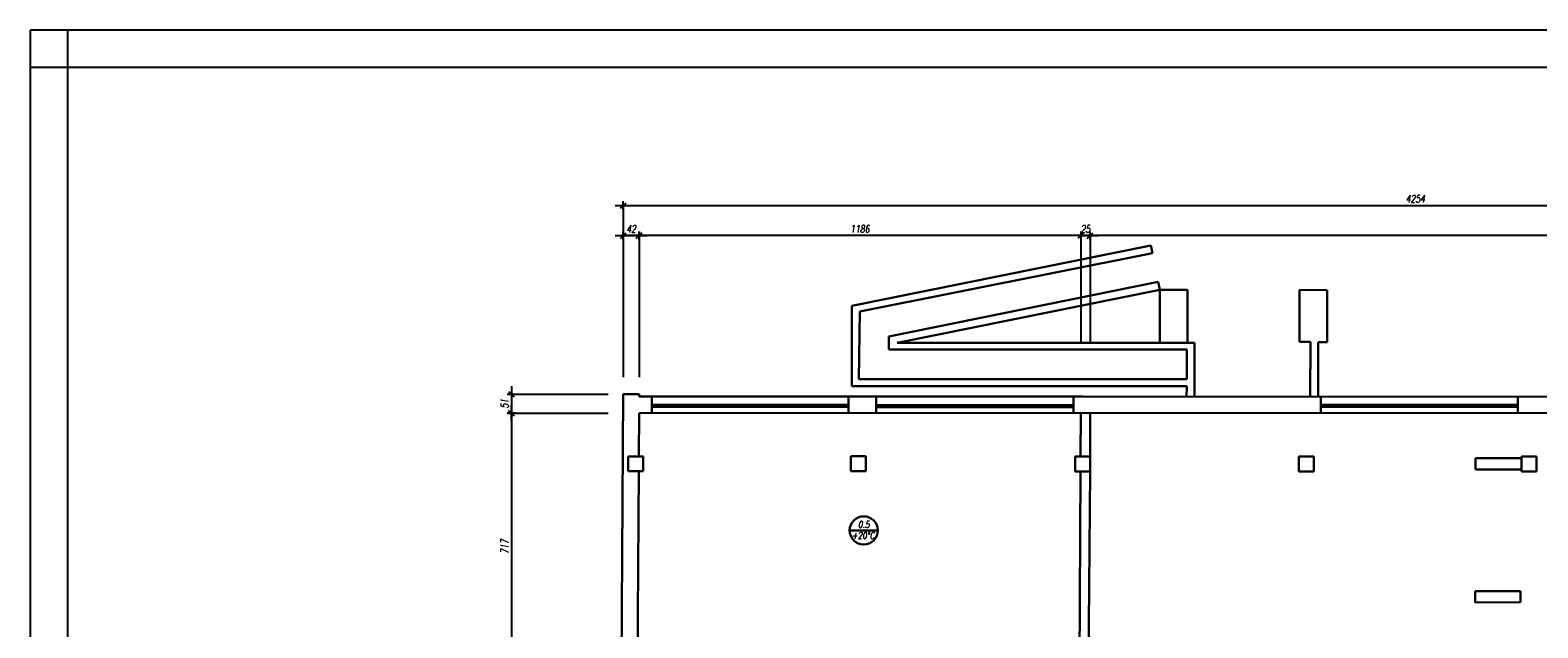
# Model space of a CAD drawing. Header units: inches. Extents: x 1464 to 9264, y -7670 to 9130.
# Tile 25 of 27: x 1464 to 5512, y 7525 to 9130. Entities that reach past the tile are written whole.
import ezdxf

# ---------------------------------------------------------------- set-up
doc = ezdxf.new("R2010")
doc.units = ezdxf.units.IN
doc.header["$MEASUREMENT"] = 0
doc.layers.add('BUDOWLANKA', color=50, linetype='Continuous', lineweight=30)
doc.layers.add('opisy', color=130, linetype='Continuous', lineweight=9)
doc.layers.add('RAMKA', color=3, linetype='Continuous')
doc.layers.add('wymiar', color=130, linetype='Continuous')
doc.styles.add('100-K-S', font='simplex.shx', dxfattribs={"width": 0.8, "oblique": 10, "height": 20})
doc.styles.add('standard 100', font='simplex.shx', dxfattribs={"width": 0.75, "oblique": 10, "height": 20})
doc.dimstyles.new('1 100', dxfattribs={"dimscale": 2, "dimtxt": 20, "dimasz": 0.9, "dimexe": 10, "dimexo": 35, "dimgap": 4, "dimtad": 1, "dimdec": 0, "dimrnd": 0.5, "dimtxsty": 'standard 100', "dimblk": 'zasieczka', "dimcen": 2.5, "dimdle": 25, "dimse1": 1, "dimse2": 1, "dimclrd": 256, "dimclre": 5, "dimclrt": 256, "dimadec": 5, "dimazin": 3, "dimtfac": 1, "dimtdec": 0, "dimtix": 1, "dimtmove": 0, "dimatfit": 3, "dimldrblk": 'CLOSEDBLANK', "dimfxl": 1, "dimlwd": -1, "dimlwe": 18, "dimarcsym": 0})

# ---------------------------------------------------------------- blocks, each defined once
blk = doc.blocks.new('zasieczka')
at = {"linetype": 'Continuous'}
for p, q in [((12, 0), (-12, 0)), ((4.1, 4.1), (-4.1, -4.1)), ((0, 6.2), (0, -6.2))]:
    blk.add_line(p, q, dxfattribs=at)
blk = doc.blocks.new('*D971')
at = {"layer": 'Defpoints', "color": 0}
for p in [(996, 7393.9), (996, 6917.5), (3966.8, 6918.1)]:
    blk.add_point(p, dxfattribs=at)
at = {"layer": 'wymiar'}
blk.add_line((3965, 7393.9), (997.8, 7393.9), dxfattribs=at)
at = {"layer": 'wymiar', "xscale": 1.799999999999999, "yscale": 1.799999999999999, "zscale": 1.799999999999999, "rotation": 180}
blk.add_blockref('zasieczka', (996, 7393.9), dxfattribs=at)
at = {"layer": 'wymiar', "xscale": 1.799999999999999, "yscale": 1.799999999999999, "zscale": 1.799999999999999}
blk.add_blockref('zasieczka', (3966.8, 7393.9), dxfattribs=at)
at = {"layer": 'wymiar', "insert": (2481.4, 7411.9), "char_height": 20, "attachment_point": 5, "style": 'standard 100'}
blk.add_mtext('2971', dxfattribs=at)
blk = doc.blocks.new('_ClosedBlank')
at = {"color": 0, "linetype": 'ByBlock', "lineweight": -2}
for p, q in [((-1, 0.2), (0, 0)), ((-1, 0.2), (-1, -0.2)), ((0, 0), (-1, -0.2))]:
    blk.add_line(p, q, dxfattribs=at)
blk = doc.blocks.new('*D972')
at = {"layer": 'Defpoints', "color": 0}
for p in [(971.1, 7393.9), (971.1, 6917.5), (996, 6917.5)]:
    blk.add_point(p, dxfattribs=at)
at = {"layer": 'wymiar'}
for p, q in [((969.3, 7393.9), (967.5, 7393.9)), ((996, 7393.9), (971.1, 7393.9)), ((997.8, 7393.9), (999.6, 7393.9))]:
    blk.add_line(p, q, dxfattribs=at)
at = {"layer": 'wymiar', "xscale": 1.799999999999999, "yscale": 1.799999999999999, "zscale": 1.799999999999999}
blk.add_blockref('zasieczka', (971.1, 7393.9), dxfattribs=at)
at = {"layer": 'wymiar', "xscale": 1.799999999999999, "yscale": 1.799999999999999, "zscale": 1.799999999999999, "rotation": 180}
blk.add_blockref('zasieczka', (996, 7393.9), dxfattribs=at)
at = {"layer": 'wymiar', "insert": (983.6, 7411.9), "char_height": 20, "attachment_point": 5, "style": 'standard 100'}
blk.add_mtext('25', dxfattribs=at)
blk = doc.blocks.new('*D973')
at = {"layer": 'Defpoints', "color": 0}
for p in [(-214.8, 7393.9), (-214.8, 6917.3), (971.1, 6917.5)]:
    blk.add_point(p, dxfattribs=at)
at = {"layer": 'wymiar'}
blk.add_line((969.3, 7393.9), (-213, 7393.9), dxfattribs=at)
at = {"layer": 'wymiar', "xscale": 1.799999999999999, "yscale": 1.799999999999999, "zscale": 1.799999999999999, "rotation": 180}
blk.add_blockref('zasieczka', (-214.8, 7393.9), dxfattribs=at)
at = {"layer": 'wymiar', "xscale": 1.799999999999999, "yscale": 1.799999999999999, "zscale": 1.799999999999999}
blk.add_blockref('zasieczka', (971.1, 7393.9), dxfattribs=at)
at = {"layer": 'wymiar', "insert": (378.1, 7411.9), "char_height": 20, "attachment_point": 5, "style": 'standard 100'}
blk.add_mtext('1186', dxfattribs=at)
blk = doc.blocks.new('*D974')
at = {"layer": 'Defpoints', "color": 0}
for p in [(-257.1, 7393.9), (-257.1, 6968.2), (-214.8, 6917.3)]:
    blk.add_point(p, dxfattribs=at)
at = {"layer": 'wymiar'}
blk.add_line((-216.6, 7393.9), (-255.3, 7393.9), dxfattribs=at)
at = {"layer": 'wymiar', "xscale": 1.799999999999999, "yscale": 1.799999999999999, "zscale": 1.799999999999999, "rotation": 180}
blk.add_blockref('zasieczka', (-257.1, 7393.9), dxfattribs=at)
at = {"layer": 'wymiar', "xscale": 1.799999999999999, "yscale": 1.799999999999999, "zscale": 1.799999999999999}
blk.add_blockref('zasieczka', (-214.8, 7393.9), dxfattribs=at)
at = {"layer": 'wymiar', "insert": (-236, 7411.9), "char_height": 20, "attachment_point": 5, "style": 'standard 100'}
blk.add_mtext('42', dxfattribs=at)
blk = doc.blocks.new('*D975')
at = {"layer": 'Defpoints', "color": 0}
for p in [(3996.2, 7474.9), (-257.1, 6968.2), (3996.2, 6969.1)]:
    blk.add_point(p, dxfattribs=at)
at = {"layer": 'wymiar'}
blk.add_line((-255.3, 7474.9), (3994.4, 7474.9), dxfattribs=at)
at = {"layer": 'wymiar', "xscale": 1.799999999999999, "yscale": 1.799999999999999, "zscale": 1.799999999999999, "rotation": 180}
blk.add_blockref('zasieczka', (-257.1, 7474.9), dxfattribs=at)
at = {"layer": 'wymiar', "xscale": 1.799999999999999, "yscale": 1.799999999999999, "zscale": 1.799999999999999}
blk.add_blockref('zasieczka', (3996.2, 7474.9), dxfattribs=at)
at = {"layer": 'wymiar', "insert": (1869.6, 7492.9), "char_height": 20, "attachment_point": 5, "style": 'standard 100'}
blk.add_mtext('4254', dxfattribs=at)
blk = doc.blocks.new('*D955')
at = {"layer": 'Defpoints', "color": 0}
for p in [(-257.1, 6968.2), (-557.6, 6917.3), (-214.8, 6917.3)]:
    blk.add_point(p, dxfattribs=at)
at = {"layer": 'wymiar'}
blk.add_line((-557.6, 6966.4), (-557.6, 6919.1), dxfattribs=at)
at = {"layer": 'wymiar', "xscale": 1.799999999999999, "yscale": 1.799999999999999, "zscale": 1.799999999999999}
for p, rotation in [((-557.6, 6968.2), 90), ((-557.6, 6917.3), 270)]:
    blk.add_blockref('zasieczka', p, dxfattribs=dict(at, rotation=rotation))
at = {"layer": 'wymiar', "insert": (-575.6, 6942.7), "char_height": 20, "attachment_point": 5, "rotation": 90, "style": 'standard 100'}
blk.add_mtext('51', dxfattribs=at)
blk = doc.blocks.new('*D976')
at = {"layer": 'Defpoints', "color": 0}
for p in [(-214.8, 6917.3), (-557.6, 6200.2), (-201.9, 6200.2)]:
    blk.add_point(p, dxfattribs=at)
at = {"layer": 'wymiar'}
blk.add_line((-557.6, 6915.5), (-557.6, 6202), dxfattribs=at)
at = {"layer": 'wymiar', "xscale": 1.799999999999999, "yscale": 1.799999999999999, "zscale": 1.799999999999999}
for p, rotation in [((-557.6, 6917.3), 90), ((-557.6, 6200.2), 270)]:
    blk.add_blockref('zasieczka', p, dxfattribs=dict(at, rotation=rotation))
at = {"layer": 'wymiar', "insert": (-575.6, 6558.8), "char_height": 20, "attachment_point": 5, "rotation": 90, "style": 'standard 100'}
blk.add_mtext('717', dxfattribs=at)
blk = doc.blocks.new('A$C36685AB7')
at = {"layer": 'BUDOWLANKA'}
for p, q in [((3009.3, 16221.7), (2206.3, 16059.7)), ((2227.3, 16044.7), (3013.3, 16200.7)), ((3013.3, 16200.7), (3009.3, 16221.7)), ((3029, 16124.1), (2305.3, 15977.7)), ((3033.3, 16102.7), (3029, 16124.1)), ((3033.3, 16102.7), (2328.3, 15960.7)), ((3033.3, 15960.7), (3033.3, 16102.7)), ((3033.3, 16102.7), (3107.3, 16102.7)), ((3107.3, 16102.7), (3107.3, 15960.7)), ((3408.3, 15962.7), (3408.3, 16102.7)), ((3408.3, 16102.7), (3482.3, 16101.7)), ((3482.3, 16101.7), (3482.3, 15961.7)), ((2206.3, 16059.7), (2206.3, 15843.7)), ((2225.3, 15862.7), (2227.3, 16044.7)), ((2305.3, 15977.7), (2305.3, 15942.7)), ((3126.3, 15960.7), (2328.3, 15960.7)), ((2328.3, 15960.7), (3033.3, 15960.7)), ((3126.3, 15815.6), (3126.3, 15960.7)), ((3408.3, 15962.7), (3437.3, 15962.7)), ((3437.3, 15962.7), (3437.2, 15815.4)), ((3458.3, 15961.7), (3458.2, 15815.4)), ((3482.3, 15961.7), (3458.3, 15961.7)), ((2305.3, 15942.7), (3105.3, 15942.7)), ((3105.3, 15942.7), (3105.3, 15862.7)), ((2206.3, 15843.7), (3105.3, 15843.7)), ((3105.3, 15862.7), (2225.3, 15862.7)), ((3105.3, 15843.7), (3105.2, 15815.6)), ((1592.6, 15822.5), (1579.2, 13650.7)), ((1592.6, 15822.5), (1634.8, 15822.5)), ((1634.8, 15822.5), (1635.5, 15822.5)), ((1635.5, 15822.5), (1635.5, 15815.8)), ((1668.8, 15815.8), (1635.5, 15815.8)), ((1668.8, 15815.8), (1668.8, 15771.6)), ((1668.8, 15815.8), (2826.7, 15815.8)), ((1668.8, 15793.7), (2197.2, 15793.7)), ((1668.8, 15788.7), (2197.2, 15788.7)), ((2197.2, 15793.7), (2197.2, 15815.8)), ((2197.2, 15815.8), (2197.2, 15771.7)), ((2271.7, 15771.8), (2271.7, 15815.8)), ((2271.7, 15797.3), (2271.7, 15771.8)), ((2271.7, 15792.6), (2801.2, 15792.6)), ((2271.7, 15787.6), (2801.2, 15787.6)), ((2801.2, 15792.6), (2801.2, 15815.8)), ((2801.2, 15815.8), (2801.2, 15771.9)), ((2826.7, 15815.8), (5816.8, 15814)), ((3465.5, 15815.4), (3465.5, 15772)), ((3465.5, 15793.7), (3994.1, 15793.7)), ((3465.5, 15788.7), (3994.1, 15788.7)), ((3994.1, 15793.7), (3994.1, 15815.1)), ((3994.1, 15815.1), (3994.1, 15772.1)), ((1634.2, 15655.4), (1634.9, 15771.6)), ((1634.9, 15771.6), (5816.6, 15772.5)), ((1634.9, 15771.6), (1634.9, 15769.3)), ((1634.9, 15769.3), (1634.9, 15769.3)), ((2820.3, 15654.9), (2820.8, 15771.9)), ((2845.8, 15654.9), (2845.7, 15771.9)), ((1646.1, 15655.4), (1606.1, 15655.4)), ((1606.1, 15655.4), (1606.1, 15615.4)), ((1646.1, 15615.4), (1646.1, 15655.4)), ((2243.9, 15655.8), (2203.9, 15655.8)), ((2203.9, 15655.8), (2203.9, 15615.8)), ((2243.9, 15615.8), (2243.9, 15655.8)), ((2845.8, 15654.9), (2805.8, 15654.9)), ((2805.8, 15654.9), (2805.8, 15614.9)), ((2845.8, 15614.9), (2845.8, 15654.9)), ((3446.4, 15655.2), (3406.4, 15655.2)), ((3406.4, 15655.2), (3406.4, 15615.2)), ((3446.4, 15615.2), (3446.4, 15655.2)), ((4004.3, 15650.7), (3880.5, 15650.5)), ((3880.5, 15650.5), (3880.5, 15619.9)), ((4044.3, 15655.1), (4004.3, 15655.1)), ((4004.3, 15655.1), (4004.3, 15615.1)), ((4044.3, 15615.1), (4044.3, 15655.1)), ((1606.1, 15615.4), (1646.1, 15615.4)), ((1630.7, 15056.9), (1634, 15615.4)), ((2203.9, 15615.8), (2243.9, 15615.8)), ((2805.8, 15614.9), (2845.8, 15614.9)), ((2817.5, 15055.6), (2820.1, 15614.9)), ((2845.8, 15614.9), (2841.6, 15055.6)), ((3406.4, 15615.2), (3446.4, 15615.2)), ((3880.5, 15619.9), (4004.3, 15619.9)), ((4004.3, 15615.1), (4044.3, 15615.1)), ((3879.4, 15293.3), (4001.6, 15293.4)), ((3879.4, 15293.3), (3879.6, 15263.4)), ((3879.6, 15264.3), (3879.6, 15264.3)), ((3879.6, 15263.4), (4001.8, 15264.2)), ((4001.6, 15293.4), (4001.8, 15264.2))]:
    blk.add_line(p, q, dxfattribs=at)
at = {"layer": 'opisy', "lineweight": 30}
blk.add_line((2275.9, 15456.5), (2200.3, 15456.5), dxfattribs=at)
blk.add_circle((2238.1, 15456.5), 37.8, dxfattribs=at)
at = {"layer": 'RAMKA'}
for p, q in [((7800, 16800), (0, 16800)), ((0, 16800), (0, 12600)), ((100, 16800), (100, 12600)), ((7800, 16700), (0, 16700))]:
    blk.add_line(p, q, dxfattribs=at)
at = {"layer": 'wymiar'}
for p, q in [((1592.6, 16329.3), (1592.6, 15867.9)), ((1634.9, 16248.2), (1634.9, 15867.9)), ((2820.8, 16248.2), (2820.8, 15960.7)), ((2845.7, 16248.2), (2845.7, 15960.7)), ((1292.1, 15822.5), (1421.6, 15822.5)), ((1402, 15822.5), (1552.3, 15822.5)), ((1292.1, 15771.6), (1509.1, 15771.6)), ((1498.3, 15771.6), (1552.3, 15771.6))]:
    blk.add_line(p, q, dxfattribs=at)
at = {"layer": 'opisy', "lineweight": 30, "char_height": 18, "style": '100-K-S'}
for s, insert, width, attachment_point in [('0.5', (2238.3, 15472.5), 69.174, 5), ('{\\Fsimplex|c128;+\\Fsimplex.shx|c0;20\\Fsimplex|c128;°C}', (2205.9, 15452), 67.166, 1)]:
    blk.add_mtext(s, dxfattribs=dict(at, insert=insert, width=width, attachment_point=attachment_point))
at = {"layer": 'wymiar'}
dim = blk.add_linear_dim(base=(5846, 16329.3), p1=(1592.6, 15822.5), p2=(5846, 15823.5), dimstyle='1 100', dxfattribs=at)
dim.commit()
dim.dimension.update_dxf_attribs({"geometry": '*D975', "text_midpoint": (3719.3, 16347.3), "insert": (1849.7, 8854.3)})
for base, p1, p2, picture, middle in [((1592.6, 16248.2), (1634.9, 15771.6), (1592.6, 15822.5), '*D974', (1613.8, 16266.2)), ((1634.9, 16248.2), (2820.8, 15771.9), (1634.9, 15771.6), '*D973', (2227.9, 16266.2)), ((2820.8, 16248.2), (2845.7, 15771.9), (2820.8, 15771.9), '*D972', (2833.3, 16266.2)), ((2845.7, 16248.2), (5816.6, 15772.5), (2845.7, 15771.9), '*D971', (4331.1, 16266.2))]:
    dim = blk.add_linear_dim(base=base, p1=p1, p2=p2, dimstyle='1 100', override={"dimtmove": 1}, dxfattribs=at)
    dim.commit()
    dim.dimension.update_dxf_attribs({"geometry": picture, "text_midpoint": middle, "insert": (1849.7, 8854.3)})
dim = blk.add_linear_dim(base=(1292.1, 15771.6), p1=(1592.6, 15822.5), p2=(1634.9, 15771.6), angle=90, dimstyle='1 100', dxfattribs=at)
dim.commit()
dim.dimension.update_dxf_attribs({"geometry": '*D955', "text_midpoint": (1274.1, 15797.1), "insert": (1849.7, 8854.3)})
dim = blk.add_linear_dim(base=(1292.1, 15054.6), p1=(1634.9, 15771.6), p2=(1647.8, 15054.6), angle=90, dimstyle='1 100', override={"dimtmove": 1}, dxfattribs=at)
dim.commit()
dim.dimension.update_dxf_attribs({"geometry": '*D976', "text_midpoint": (1274.1, 15413.1), "insert": (1849.7, 8854.3)})

msp = doc.modelspace()

# ---------------------------------------------------------------- block references
msp.add_blockref('A$C36685AB7', (1464.1, -7669.9))

doc.saveas('drawing.dxf')
